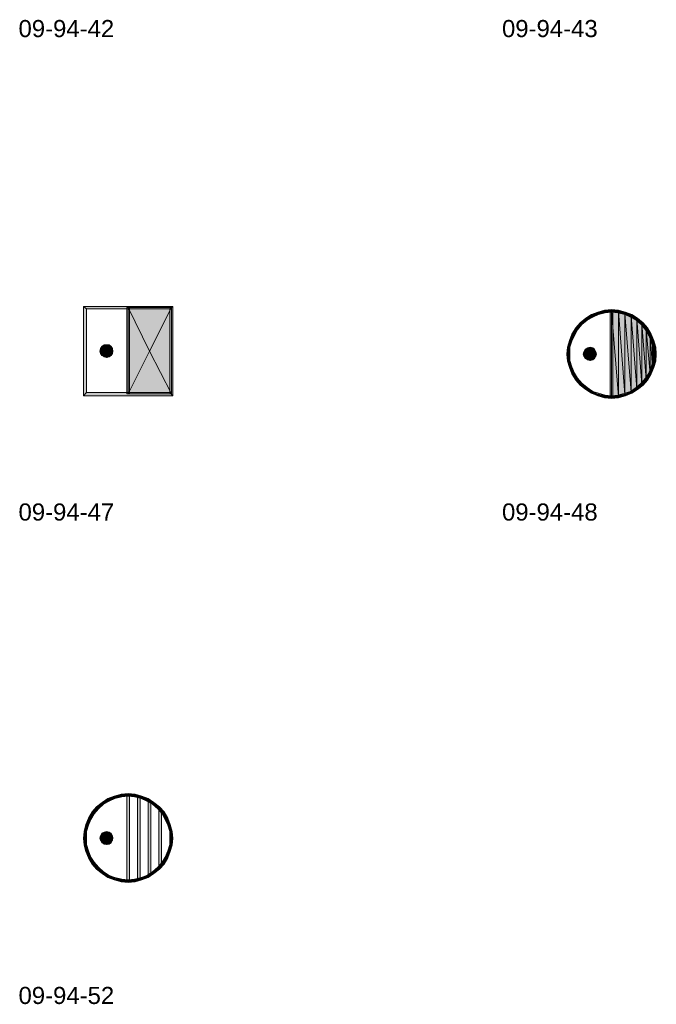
# Model space of a CAD drawing. Header units: millimetres. Extents: x 11 to 308, y -2333 to 36.
# Tile 2 of 87: x 80 to 166, y -2333 to -2201. Entities that reach past the tile are written whole.
import ezdxf

# ---------------------------------------------------------------- set-up
doc = ezdxf.new("R2010")
doc.units = ezdxf.units.MM
doc.layers.add('DGE_DATOS', color=7, linetype='Continuous', lineweight=0)
doc.layers.add('DGE_SIMBOLOS', color=7, linetype='Continuous', lineweight=0)
doc.styles.add('DGE_ARIAL', font='arial.ttf')

# ---------------------------------------------------------------- blocks, each defined once
blk = doc.blocks.new('DGE_09_94_47')
at = {"layer": 'DGE_SIMBOLOS', "true_color": 0x000000}
for points in [[(5.74, 5.8), (-5.86, 5.46), (-6.28, 5.8), (5.74, 5.8)], [(-5.86, 5.46), (-6.28, 5.8), (-5.86, -5.8), (-5.86, 5.46)], [(-6.28, 5.8), (-5.86, -5.8), (-6.28, -6.23), (-6.28, 5.8)], [(5.32, 5.46), (5.74, 5.8), (-5.86, 5.46), (5.32, 5.46)], [(-0.1, 5.63), (-0.44, 5.63), (-0.1, -6.06), (-0.1, 5.63)], [(-0.44, 5.63), (-0.1, -6.06), (-0.44, -6.06), (-0.44, 5.63)], [(2.61, -0.22), (5.57, 5.63), (-0.27, 5.63), (2.61, -0.22)], [(2.61, -0.22), (-0.27, 5.63), (-0.27, -6.06), (2.61, -0.22)], [(2.61, -0.22), (5.57, -6.06), (5.57, 5.63), (2.61, -0.22)], [(5.74, -6.23), (5.32, 5.46), (5.74, 5.8), (5.74, -6.23)], [(5.32, -5.8), (5.74, -6.23), (5.32, 5.46), (5.32, -5.8)], [(-3.15, -0.22), (-3.82, 0.38), (-4.08, -0.22), (-3.15, -0.22)], [(-3.99, 0.12), (-4.08, -0.22), (-3.82, 0.38), (-3.99, 0.12)], [(-3.82, 0.38), (-3.15, -0.22), (-3.49, 0.63), (-3.82, 0.38)], [(-3.15, 0.63), (-3.49, 0.63), (-3.15, -0.22), (-3.15, 0.63)], [(-3.15, 0.63), (-3.15, -0.22), (-2.81, 0.63), (-3.15, 0.63)], [(-2.3, -0.22), (-2.81, 0.63), (-3.15, -0.22), (-2.3, -0.22)], [(-2.81, 0.63), (-2.3, -0.22), (-2.55, 0.38), (-2.81, 0.63)], [(-2.38, 0.12), (-2.55, 0.38), (-2.3, -0.22), (-2.38, 0.12)], [(-3.15, -0.22), (-4.08, -0.22), (-3.15, -1.06), (-3.15, -0.22)], [(-3.99, -0.55), (-3.15, -1.06), (-4.08, -0.22), (-3.99, -0.55)], [(-3.15, -1.06), (-3.99, -0.55), (-3.49, -0.98), (-3.15, -1.06)], [(-3.82, -0.81), (-3.49, -0.98), (-3.99, -0.55), (-3.82, -0.81)], [(-2.3, -0.22), (-3.15, -0.22), (-2.38, -0.55), (-2.3, -0.22)], [(-3.15, -1.06), (-2.38, -0.55), (-3.15, -0.22), (-3.15, -1.06)], [(-2.38, -0.55), (-3.15, -1.06), (-2.55, -0.81), (-2.38, -0.55)], [(-2.81, -0.98), (-2.55, -0.81), (-3.15, -1.06), (-2.81, -0.98)], [(2.61, -0.22), (-0.27, -6.06), (5.57, -6.06), (2.61, -0.22)], [(-5.86, -5.8), (-6.28, -6.23), (5.32, -5.8), (-5.86, -5.8)], [(-6.28, -6.23), (5.32, -5.8), (5.74, -6.23), (-6.28, -6.23)]]:
    blk.add_hatch(color=7, dxfattribs=at).paths.add_polyline_path(points, flags=0)
at = {"layer": 'DGE_SIMBOLOS', "lineweight": 9, "true_color": 0x000000}
for points in [[(5.32, 5.46), (-5.86, 5.46), (-6.28, 5.8), (5.74, 5.8), (5.32, 5.46)], [(-5.86, 5.46), (-5.86, -5.8), (-6.28, -6.23), (-6.28, 5.8), (-5.86, 5.46)], [(-0.1, 5.63), (-0.1, -5.97), (-0.44, -5.97), (-0.44, 5.63), (-0.1, 5.63)], [(2.61, -0.22), (5.57, 5.63), (-0.27, 5.63), (2.61, -0.22)], [(2.61, -0.22), (-0.27, 5.63), (-0.27, -5.97), (2.61, -0.22)], [(2.61, -0.22), (5.57, -5.97), (5.57, 5.63), (2.61, -0.22)], [(5.32, -5.8), (5.32, 5.46), (5.74, 5.8), (5.74, -6.23), (5.32, -5.8)], [(-2.3, -0.22), (-2.38, 0.12), (-2.55, 0.38), (-2.81, 0.63), (-3.49, 0.63), (-3.82, 0.38), (-3.99, 0.12), (-4.08, -0.22), (-3.99, -0.55), (-3.82, -0.81), (-3.49, -0.98), (-3.15, -1.06), (-2.81, -0.98), (-2.55, -0.81), (-2.38, -0.55), (-2.3, -0.22)], [(-3.15, -0.22), (-3.82, 0.38), (-4.08, -0.22), (-3.15, -0.22)], [(-3.99, 0.12), (-4.08, -0.22), (-3.82, 0.38), (-3.99, 0.12)], [(-3.82, 0.38), (-3.15, -0.22), (-3.49, 0.63), (-3.82, 0.38)], [(-3.15, 0.63), (-3.49, 0.63), (-3.15, -0.22), (-3.15, 0.63)], [(-3.15, 0.63), (-3.15, -0.22), (-2.81, 0.63), (-3.15, 0.63)], [(-2.3, -0.22), (-2.81, 0.63), (-3.15, -0.22), (-2.3, -0.22)], [(-2.81, 0.63), (-2.3, -0.22), (-2.55, 0.38), (-2.81, 0.63)], [(-2.38, 0.12), (-2.55, 0.38), (-2.3, -0.22), (-2.38, 0.12)], [(-3.15, -0.22), (-4.08, -0.22), (-3.15, -1.06), (-3.15, -0.22)], [(-3.99, -0.55), (-3.15, -1.06), (-4.08, -0.22), (-3.99, -0.55)], [(-3.15, -1.06), (-3.99, -0.55), (-3.49, -0.98), (-3.15, -1.06)], [(-3.82, -0.81), (-3.49, -0.98), (-3.99, -0.55), (-3.82, -0.81)], [(-2.3, -0.22), (-3.15, -0.22), (-2.38, -0.55), (-2.3, -0.22)], [(-3.15, -1.06), (-2.38, -0.55), (-3.15, -0.22), (-3.15, -1.06)], [(-2.38, -0.55), (-3.15, -1.06), (-2.55, -0.81), (-2.38, -0.55)], [(-2.81, -0.98), (-2.55, -0.81), (-3.15, -1.06), (-2.81, -0.98)], [(2.61, -0.22), (-0.27, -5.97), (5.57, -5.97), (2.61, -0.22)], [(-5.86, -5.8), (5.32, -5.8), (5.74, -6.23), (-6.28, -6.23), (-5.86, -5.8)]]:
    blk.add_lwpolyline(points, close=True, dxfattribs=at)
blk = doc.blocks.new('DGE_09_94_48')
at = {"layer": 'DGE_SIMBOLOS', "true_color": 0x000000}
for points in [[(-0.27, 5.37), (-0.27, 5.03), (-1.2, 5.29), (-0.27, 5.37)], [(0.66, 5.29), (0.58, 4.95), (-0.27, 5.37), (0.66, 5.29)], [(0.58, 4.95), (-0.27, 5.37), (-0.27, 5.03), (0.58, 4.95)], [(-3.74, 4.19), (-3.57, 3.93), (-4.5, 3.59), (-3.74, 4.19)], [(-2.98, 4.69), (-2.81, 4.36), (-3.74, 4.19), (-2.98, 4.69)], [(-2.81, 4.36), (-3.74, 4.19), (-3.57, 3.93), (-2.81, 4.36)], [(-2.13, 5.03), (-2.05, 4.69), (-2.98, 4.69), (-2.13, 5.03)], [(-2.05, 4.69), (-2.98, 4.69), (-2.81, 4.36), (-2.05, 4.69)], [(-1.2, 5.29), (-1.11, 4.95), (-2.13, 5.03), (-1.2, 5.29)], [(-1.11, 4.95), (-2.13, 5.03), (-2.05, 4.69), (-1.11, 4.95)], [(-0.27, 5.03), (-1.2, 5.29), (-1.11, 4.95), (-0.27, 5.03)], [(-0.1, 5.2), (-0.44, 5.2), (-0.1, -6.4), (-0.1, 5.2)], [(-0.44, 5.2), (-0.1, -6.4), (-0.44, -6.4), (-0.44, 5.2)], [(-0.27, 5.2), (0.66, -6.31), (0.66, 5.12), (-0.27, 5.2)], [(0.66, -6.31), (-0.27, 5.2), (-0.27, -6.4), (0.66, -6.31)], [(1.51, 4.69), (0.66, 5.29), (0.58, 4.95), (1.51, 4.69)], [(1.59, 5.03), (1.51, 4.69), (0.66, 5.29), (1.59, 5.03)], [(0.66, 5.12), (1.51, -6.06), (1.51, 4.86), (0.66, 5.12)], [(1.51, -6.06), (0.66, 5.12), (0.66, -6.31), (1.51, -6.06)], [(2.27, 4.36), (1.59, 5.03), (1.51, 4.69), (2.27, 4.36)], [(1.51, 4.86), (2.36, -5.72), (2.36, 4.53), (1.51, 4.86)], [(2.36, -5.72), (1.51, 4.86), (1.51, -6.06), (2.36, -5.72)], [(2.44, 4.69), (2.27, 4.36), (1.59, 5.03), (2.44, 4.69)], [(3.03, 3.93), (2.44, 4.69), (2.27, 4.36), (3.03, 3.93)], [(2.36, 4.53), (3.12, -5.3), (3.12, 4.1), (2.36, 4.53)], [(3.12, -5.3), (2.36, 4.53), (2.36, -5.72), (3.12, -5.3)], [(3.29, 4.19), (3.03, 3.93), (2.44, 4.69), (3.29, 4.19)], [(3.71, 3.34), (3.29, 4.19), (3.03, 3.93), (3.71, 3.34)], [(3.12, 4.1), (3.8, -4.7), (3.8, 3.51), (3.12, 4.1)], [(3.8, -4.7), (3.12, 4.1), (3.12, -5.3), (3.8, -4.7)], [(3.97, 3.59), (3.71, 3.34), (3.29, 4.19), (3.97, 3.59)], [(-5.09, 2.92), (-4.84, 2.66), (-5.6, 2.07), (-5.09, 2.92)], [(-4.84, 2.66), (-5.6, 2.07), (-5.26, 1.9), (-4.84, 2.66)], [(-4.5, 3.59), (-4.25, 3.34), (-5.09, 2.92), (-4.5, 3.59)], [(-4.25, 3.34), (-5.09, 2.92), (-4.84, 2.66), (-4.25, 3.34)], [(-3.57, 3.93), (-4.5, 3.59), (-4.25, 3.34), (-3.57, 3.93)], [(4.3, 2.66), (3.97, 3.59), (3.71, 3.34), (4.3, 2.66)], [(3.8, 3.51), (4.39, -4.03), (4.39, 2.75), (3.8, 3.51)], [(4.39, -4.03), (3.8, 3.51), (3.8, -4.7), (4.39, -4.03)], [(4.56, 2.92), (4.3, 2.66), (3.97, 3.59), (4.56, 2.92)], [(4.73, 1.9), (4.56, 2.92), (4.3, 2.66), (4.73, 1.9)], [(4.39, 2.75), (4.9, -3.26), (4.9, 1.99), (4.39, 2.75)], [(4.9, -3.26), (4.39, 2.75), (4.39, -4.03), (4.9, -3.26)], [(5.07, 2.07), (4.73, 1.9), (4.56, 2.92), (5.07, 2.07)], [(-5.6, 2.07), (-5.26, 1.9), (-5.94, 1.22), (-5.6, 2.07)], [(-5.26, 1.9), (-5.94, 1.22), (-5.6, 1.14), (-5.26, 1.9)], [(5.07, 1.14), (5.07, 2.07), (4.73, 1.9), (5.07, 1.14)], [(4.9, 1.99), (5.24, -2.42), (5.24, 1.14), (4.9, 1.99)], [(5.24, -2.42), (4.9, 1.99), (4.9, -3.26), (5.24, -2.42)], [(5.4, 1.22), (5.07, 1.14), (5.07, 2.07), (5.4, 1.22)], [(-6.19, 0.29), (-5.86, 0.29), (-6.28, -0.64), (-6.19, 0.29)], [(-5.86, 0.29), (-6.28, -0.64), (-5.86, -0.64), (-5.86, 0.29)], [(-5.94, 1.22), (-5.6, 1.14), (-6.19, 0.29), (-5.94, 1.22)], [(-5.6, 1.14), (-6.19, 0.29), (-5.86, 0.29), (-5.6, 1.14)], [(-3.15, -0.64), (-3.82, 0.04), (-4.08, -0.64), (-3.15, -0.64)], [(-3.99, -0.3), (-4.08, -0.64), (-3.82, 0.04), (-3.99, -0.3)], [(-3.82, 0.04), (-3.15, -0.64), (-3.49, 0.21), (-3.82, 0.04)], [(-3.15, 0.29), (-3.49, 0.21), (-3.15, -0.64), (-3.15, 0.29)], [(-3.15, 0.29), (-3.15, -0.64), (-2.81, 0.21), (-3.15, 0.29)], [(-2.3, -0.64), (-2.81, 0.21), (-3.15, -0.64), (-2.3, -0.64)], [(-2.81, 0.21), (-2.3, -0.64), (-2.55, 0.04), (-2.81, 0.21)], [(-2.38, -0.3), (-2.55, 0.04), (-2.3, -0.64), (-2.38, -0.3)], [(5.32, 0.29), (5.4, 1.22), (5.07, 1.14), (5.32, 0.29)], [(5.24, 1.14), (5.49, -1.49), (5.49, 0.29), (5.24, 1.14)], [(5.49, -1.49), (5.24, 1.14), (5.24, -2.42), (5.49, -1.49)], [(5.66, 0.29), (5.32, 0.29), (5.4, 1.22), (5.66, 0.29)], [(5.74, -0.64), (5.32, -0.64), (5.66, 0.29), (5.74, -0.64)], [(5.32, -0.64), (5.66, 0.29), (5.32, 0.29), (5.32, -0.64)], [(5.57, -0.64), (5.49, 0.29), (5.49, -1.49), (5.57, -0.64)], [(-6.28, -0.64), (-5.86, -0.64), (-6.19, -1.57), (-6.28, -0.64)], [(-5.86, -0.64), (-6.19, -1.57), (-5.86, -1.49), (-5.86, -0.64)], [(-3.15, -0.64), (-4.08, -0.64), (-3.15, -1.49), (-3.15, -0.64)], [(-3.99, -0.98), (-3.15, -1.49), (-4.08, -0.64), (-3.99, -0.98)], [(-3.15, -1.49), (-3.99, -0.98), (-3.49, -1.4), (-3.15, -1.49)], [(-3.82, -1.23), (-3.49, -1.4), (-3.99, -0.98), (-3.82, -1.23)], [(-2.3, -0.64), (-3.15, -0.64), (-2.38, -0.98), (-2.3, -0.64)], [(-3.15, -1.49), (-2.38, -0.98), (-3.15, -0.64), (-3.15, -1.49)], [(-2.38, -0.98), (-3.15, -1.49), (-2.55, -1.23), (-2.38, -0.98)], [(-2.81, -1.4), (-2.55, -1.23), (-3.15, -1.49), (-2.81, -1.4)], [(5.66, -1.57), (5.32, -1.49), (5.74, -0.64), (5.66, -1.57)], [(5.32, -1.49), (5.74, -0.64), (5.32, -0.64), (5.32, -1.49)], [(-6.19, -1.57), (-5.86, -1.49), (-5.94, -2.42), (-6.19, -1.57)], [(-5.86, -1.49), (-5.94, -2.42), (-5.6, -2.33), (-5.86, -1.49)], [(-5.94, -2.42), (-5.6, -2.33), (-5.6, -3.26), (-5.94, -2.42)], [(-5.6, -2.33), (-5.6, -3.26), (-5.26, -3.18), (-5.6, -2.33)], [(4.73, -3.18), (5.4, -2.42), (5.07, -2.33), (4.73, -3.18)], [(5.07, -3.26), (4.73, -3.18), (5.4, -2.42), (5.07, -3.26)], [(5.07, -2.33), (5.66, -1.57), (5.32, -1.49), (5.07, -2.33)], [(5.4, -2.42), (5.07, -2.33), (5.66, -1.57), (5.4, -2.42)], [(-5.6, -3.26), (-5.26, -3.18), (-5.09, -4.11), (-5.6, -3.26)], [(-5.26, -3.18), (-5.09, -4.11), (-4.84, -3.86), (-5.26, -3.18)], [(-5.09, -4.11), (-4.84, -3.86), (-4.5, -4.79), (-5.09, -4.11)], [(-4.84, -3.86), (-4.5, -4.79), (-4.25, -4.53), (-4.84, -3.86)], [(3.71, -4.53), (4.56, -4.11), (4.3, -3.86), (3.71, -4.53)], [(4.3, -3.86), (5.07, -3.26), (4.73, -3.18), (4.3, -3.86)], [(4.56, -4.11), (4.3, -3.86), (5.07, -3.26), (4.56, -4.11)], [(-4.5, -4.79), (-4.25, -4.53), (-3.74, -5.38), (-4.5, -4.79)], [(-4.25, -4.53), (-3.74, -5.38), (-3.57, -5.13), (-4.25, -4.53)], [(-3.74, -5.38), (-3.57, -5.13), (-2.98, -5.89), (-3.74, -5.38)], [(-3.57, -5.13), (-2.98, -5.89), (-2.81, -5.63), (-3.57, -5.13)], [(2.27, -5.63), (3.29, -5.38), (3.03, -5.13), (2.27, -5.63)], [(3.03, -5.13), (3.97, -4.79), (3.71, -4.53), (3.03, -5.13)], [(3.29, -5.38), (3.03, -5.13), (3.97, -4.79), (3.29, -5.38)], [(3.97, -4.79), (3.71, -4.53), (4.56, -4.11), (3.97, -4.79)], [(-2.98, -5.89), (-2.81, -5.63), (-2.13, -6.23), (-2.98, -5.89)], [(-2.81, -5.63), (-2.13, -6.23), (-2.05, -5.97), (-2.81, -5.63)], [(-2.13, -6.23), (-2.05, -5.97), (-1.2, -6.48), (-2.13, -6.23)], [(-2.05, -5.97), (-1.2, -6.48), (-1.11, -6.14), (-2.05, -5.97)], [(-1.2, -6.48), (-1.11, -6.14), (-0.27, -6.57), (-1.2, -6.48)], [(-1.11, -6.14), (-0.27, -6.57), (-0.27, -6.23), (-1.11, -6.14)], [(-0.27, -6.23), (0.66, -6.48), (0.58, -6.14), (-0.27, -6.23)], [(-0.27, -6.57), (-0.27, -6.23), (0.66, -6.48), (-0.27, -6.57)], [(0.58, -6.14), (1.59, -6.23), (1.51, -5.97), (0.58, -6.14)], [(0.66, -6.48), (0.58, -6.14), (1.59, -6.23), (0.66, -6.48)], [(1.51, -5.97), (2.44, -5.89), (2.27, -5.63), (1.51, -5.97)], [(1.59, -6.23), (1.51, -5.97), (2.44, -5.89), (1.59, -6.23)], [(2.44, -5.89), (2.27, -5.63), (3.29, -5.38), (2.44, -5.89)]]:
    blk.add_hatch(color=7, dxfattribs=at).paths.add_polyline_path(points, flags=0)
at = {"layer": 'DGE_SIMBOLOS', "lineweight": 9, "true_color": 0x000000}
for points in [[(-0.27, 5.37), (-1.2, 5.29), (-1.11, 4.95), (-0.27, 5.03), (-0.27, 5.37)], [(0.66, 5.29), (-0.27, 5.37), (-0.27, 5.03), (0.58, 4.95), (0.66, 5.29)], [(-3.74, 4.19), (-4.5, 3.59), (-4.25, 3.34), (-3.57, 3.93), (-3.74, 4.19)], [(-2.98, 4.69), (-3.74, 4.19), (-3.57, 3.93), (-2.81, 4.36), (-2.98, 4.69)], [(-2.13, 5.03), (-2.98, 4.69), (-2.81, 4.36), (-2.05, 4.69), (-2.13, 5.03)], [(-1.2, 5.29), (-2.13, 5.03), (-2.05, 4.69), (-1.11, 4.95), (-1.2, 5.29)], [(-0.1, 5.2), (-0.1, -6.4), (-0.44, -6.4), (-0.44, 5.2), (-0.1, 5.2)], [(-0.27, 5.2), (0.66, -6.31), (0.66, 5.12), (-0.27, 5.2)], [(0.66, -6.31), (-0.27, 5.2), (-0.27, -6.4), (0.66, -6.31)], [(1.59, 5.03), (0.66, 5.29), (0.58, 4.95), (1.51, 4.69), (1.59, 5.03)], [(0.66, 5.12), (1.51, -6.06), (1.51, 4.86), (0.66, 5.12)], [(1.51, -6.06), (0.66, 5.12), (0.66, -6.31), (1.51, -6.06)], [(2.44, 4.69), (1.59, 5.03), (1.51, 4.69), (2.27, 4.36), (2.44, 4.69)], [(1.51, 4.86), (2.36, -5.72), (2.36, 4.53), (1.51, 4.86)], [(2.36, -5.72), (1.51, 4.86), (1.51, -6.06), (2.36, -5.72)], [(3.2, 4.19), (2.44, 4.69), (2.27, 4.36), (3.03, 3.93), (3.2, 4.19)], [(2.36, 4.53), (3.12, -5.3), (3.12, 4.1), (2.36, 4.53)], [(3.12, -5.3), (2.36, 4.53), (2.36, -5.72), (3.12, -5.3)], [(3.97, 3.59), (3.2, 4.19), (3.03, 3.93), (3.71, 3.34), (3.97, 3.59)], [(3.12, 4.1), (3.8, -4.7), (3.8, 3.51), (3.12, 4.1)], [(3.8, -4.7), (3.12, 4.1), (3.12, -5.3), (3.8, -4.7)], [(-5.09, 2.92), (-5.6, 2.07), (-5.26, 1.9), (-4.84, 2.66), (-5.09, 2.92)], [(-4.5, 3.59), (-5.09, 2.92), (-4.84, 2.66), (-4.25, 3.34), (-4.5, 3.59)], [(4.56, 2.92), (3.97, 3.59), (3.71, 3.34), (4.3, 2.66), (4.56, 2.92)], [(3.8, 3.51), (4.39, -4.03), (4.39, 2.75), (3.8, 3.51)], [(4.39, -4.03), (3.8, 3.51), (3.8, -4.7), (4.39, -4.03)], [(5.07, 2.07), (4.56, 2.92), (4.3, 2.66), (4.73, 1.9), (5.07, 2.07)], [(4.39, 2.75), (4.9, -3.26), (4.9, 1.99), (4.39, 2.75)], [(4.9, -3.26), (4.39, 2.75), (4.39, -4.03), (4.9, -3.26)], [(-5.6, 2.07), (-5.94, 1.22), (-5.6, 1.14), (-5.26, 1.9), (-5.6, 2.07)], [(5.4, 1.22), (5.07, 2.07), (4.73, 1.9), (5.07, 1.14), (5.4, 1.22)], [(4.9, 1.99), (5.24, -2.42), (5.24, 1.14), (4.9, 1.99)], [(5.24, -2.42), (4.9, 1.99), (4.9, -3.26), (5.24, -2.42)], [(-6.19, 0.29), (-6.28, -0.64), (-5.86, -0.64), (-5.86, 0.29), (-6.19, 0.29)], [(-5.94, 1.22), (-6.19, 0.29), (-5.86, 0.29), (-5.6, 1.14), (-5.94, 1.22)], [(-2.3, -0.64), (-2.38, -0.3), (-2.55, 0.04), (-2.81, 0.21), (-3.15, 0.29), (-3.49, 0.21), (-3.82, 0.04), (-3.99, -0.3), (-4.08, -0.64), (-3.99, -0.89), (-3.82, -1.23), (-3.49, -1.4), (-3.15, -1.49), (-2.81, -1.4), (-2.55, -1.23), (-2.38, -0.89), (-2.3, -0.64)], [(-3.15, -0.64), (-3.82, 0.04), (-4.08, -0.64), (-3.15, -0.64)], [(-3.99, -0.3), (-4.08, -0.64), (-3.82, 0.04), (-3.99, -0.3)], [(-3.82, 0.04), (-3.15, -0.64), (-3.49, 0.21), (-3.82, 0.04)], [(-3.15, 0.29), (-3.49, 0.21), (-3.15, -0.64), (-3.15, 0.29)], [(-3.15, 0.29), (-3.15, -0.64), (-2.81, 0.21), (-3.15, 0.29)], [(-2.3, -0.64), (-2.81, 0.21), (-3.15, -0.64), (-2.3, -0.64)], [(-2.81, 0.21), (-2.3, -0.64), (-2.55, 0.04), (-2.81, 0.21)], [(-2.38, -0.3), (-2.55, 0.04), (-2.3, -0.64), (-2.38, -0.3)], [(5.66, 0.29), (5.4, 1.22), (5.07, 1.14), (5.32, 0.29), (5.66, 0.29)], [(5.24, 1.14), (5.49, -1.49), (5.49, 0.29), (5.24, 1.14)], [(5.49, -1.49), (5.24, 1.14), (5.24, -2.42), (5.49, -1.49)], [(5.74, -0.64), (5.66, 0.29), (5.32, 0.29), (5.32, -0.64), (5.74, -0.64)], [(5.57, -0.64), (5.49, 0.29), (5.49, -1.49), (5.57, -0.64)], [(-6.28, -0.64), (-6.19, -1.57), (-5.86, -1.49), (-5.86, -0.64), (-6.28, -0.64)], [(-3.15, -0.64), (-4.08, -0.64), (-3.15, -1.49), (-3.15, -0.64)], [(-3.99, -0.89), (-3.15, -1.49), (-4.08, -0.64), (-3.99, -0.89)], [(-3.15, -1.49), (-3.99, -0.89), (-3.49, -1.4), (-3.15, -1.49)], [(-3.82, -1.23), (-3.49, -1.4), (-3.99, -0.89), (-3.82, -1.23)], [(-2.3, -0.64), (-3.15, -0.64), (-2.38, -0.89), (-2.3, -0.64)], [(-3.15, -1.49), (-2.38, -0.89), (-3.15, -0.64), (-3.15, -1.49)], [(-2.38, -0.89), (-3.15, -1.49), (-2.55, -1.23), (-2.38, -0.89)], [(-2.81, -1.4), (-2.55, -1.23), (-3.15, -1.49), (-2.81, -1.4)], [(5.66, -1.57), (5.74, -0.64), (5.32, -0.64), (5.32, -1.49), (5.66, -1.57)], [(-6.19, -1.57), (-5.94, -2.42), (-5.6, -2.33), (-5.86, -1.49), (-6.19, -1.57)], [(-5.94, -2.42), (-5.6, -3.26), (-5.26, -3.18), (-5.6, -2.33), (-5.94, -2.42)], [(5.07, -3.26), (5.4, -2.42), (5.07, -2.33), (4.73, -3.18), (5.07, -3.26)], [(5.4, -2.42), (5.66, -1.57), (5.32, -1.49), (5.07, -2.33), (5.4, -2.42)], [(-5.6, -3.26), (-5.09, -4.11), (-4.84, -3.86), (-5.26, -3.18), (-5.6, -3.26)], [(-5.09, -4.11), (-4.5, -4.79), (-4.25, -4.53), (-4.84, -3.86), (-5.09, -4.11)], [(3.97, -4.79), (4.56, -4.11), (4.3, -3.86), (3.71, -4.53), (3.97, -4.79)], [(4.56, -4.11), (5.07, -3.26), (4.73, -3.18), (4.3, -3.86), (4.56, -4.11)], [(-4.5, -4.79), (-3.74, -5.38), (-3.57, -5.13), (-4.25, -4.53), (-4.5, -4.79)], [(-3.74, -5.38), (-2.98, -5.89), (-2.81, -5.63), (-3.57, -5.13), (-3.74, -5.38)], [(2.44, -5.89), (3.2, -5.38), (3.03, -5.13), (2.27, -5.63), (2.44, -5.89)], [(3.2, -5.38), (3.97, -4.79), (3.71, -4.53), (3.03, -5.13), (3.2, -5.38)], [(-2.98, -5.89), (-2.13, -6.23), (-2.05, -5.89), (-2.81, -5.63), (-2.98, -5.89)], [(-2.13, -6.23), (-1.2, -6.48), (-1.11, -6.14), (-2.05, -5.89), (-2.13, -6.23)], [(-1.2, -6.48), (-0.27, -6.57), (-0.27, -6.23), (-1.11, -6.14), (-1.2, -6.48)], [(-0.27, -6.57), (0.66, -6.48), (0.58, -6.14), (-0.27, -6.23), (-0.27, -6.57)], [(0.66, -6.48), (1.59, -6.23), (1.51, -5.89), (0.58, -6.14), (0.66, -6.48)], [(1.59, -6.23), (2.44, -5.89), (2.27, -5.63), (1.51, -5.89), (1.59, -6.23)]]:
    blk.add_lwpolyline(points, close=True, dxfattribs=at)
blk = doc.blocks.new('DGE_09_94_52')
at = {"layer": 'DGE_SIMBOLOS', "true_color": 0x000000}
for points in [[(-3.74, 4.1), (-3.57, 3.85), (-4.5, 3.51), (-3.74, 4.1)], [(-2.98, 4.61), (-2.81, 4.27), (-3.74, 4.1), (-2.98, 4.61)], [(-2.81, 4.27), (-3.74, 4.1), (-3.57, 3.85), (-2.81, 4.27)], [(-2.13, 4.95), (-2.05, 4.61), (-2.98, 4.61), (-2.13, 4.95)], [(-2.05, 4.61), (-2.98, 4.61), (-2.81, 4.27), (-2.05, 4.61)], [(-1.2, 5.2), (-1.11, 4.86), (-2.13, 4.95), (-1.2, 5.2)], [(-1.11, 4.86), (-2.13, 4.95), (-2.05, 4.61), (-1.11, 4.86)], [(-0.27, 5.29), (-0.27, 4.95), (-1.2, 5.2), (-0.27, 5.29)], [(-0.27, 4.95), (-1.2, 5.2), (-1.11, 4.86), (-0.27, 4.95)], [(-0.1, 5.12), (-0.44, 5.12), (-0.1, -6.48), (-0.1, 5.12)], [(-0.44, 5.12), (-0.1, -6.48), (-0.44, -6.48), (-0.44, 5.12)], [(0.66, 5.2), (0.58, 4.86), (-0.27, 5.29), (0.66, 5.2)], [(0.58, 4.86), (-0.27, 5.29), (-0.27, 4.95), (0.58, 4.86)], [(1.51, 4.61), (0.66, 5.2), (0.58, 4.86), (1.51, 4.61)], [(1.59, 4.95), (1.51, 4.61), (0.66, 5.2), (1.59, 4.95)], [(1.34, 4.86), (1, 4.86), (1.34, -6.31), (1.34, 4.86)], [(1, 4.86), (1.34, -6.31), (1, -6.31), (1, 4.86)], [(2.27, 4.27), (1.59, 4.95), (1.51, 4.61), (2.27, 4.27)], [(2.44, 4.61), (2.27, 4.27), (1.59, 4.95), (2.44, 4.61)], [(3.03, 3.85), (2.44, 4.61), (2.27, 4.27), (3.03, 3.85)], [(3.29, 4.1), (3.03, 3.85), (2.44, 4.61), (3.29, 4.1)], [(2.78, 4.27), (2.44, 4.27), (2.78, -5.72), (2.78, 4.27)], [(2.44, 4.27), (2.78, -5.72), (2.44, -5.72), (2.44, 4.27)], [(3.71, 3.26), (3.29, 4.1), (3.03, 3.85), (3.71, 3.26)], [(3.97, 3.51), (3.71, 3.26), (3.29, 4.1), (3.97, 3.51)], [(-5.09, 2.83), (-4.84, 2.58), (-5.6, 1.99), (-5.09, 2.83)], [(-4.5, 3.51), (-4.25, 3.26), (-5.09, 2.83), (-4.5, 3.51)], [(-4.25, 3.26), (-5.09, 2.83), (-4.84, 2.58), (-4.25, 3.26)], [(-3.57, 3.85), (-4.5, 3.51), (-4.25, 3.26), (-3.57, 3.85)], [(4.3, 2.58), (3.97, 3.51), (3.71, 3.26), (4.3, 2.58)], [(4.22, 3.09), (3.88, 3.09), (4.22, -4.53), (4.22, 3.09)], [(3.88, 3.09), (4.22, -4.53), (3.88, -4.53), (3.88, 3.09)], [(4.56, 2.83), (4.3, 2.58), (3.97, 3.51), (4.56, 2.83)], [(4.73, 1.82), (4.56, 2.83), (4.3, 2.58), (4.73, 1.82)], [(5.07, 1.99), (4.73, 1.82), (4.56, 2.83), (5.07, 1.99)], [(-5.6, 1.99), (-5.26, 1.82), (-5.94, 1.14), (-5.6, 1.99)], [(-5.26, 1.82), (-5.94, 1.14), (-5.6, 1.05), (-5.26, 1.82)], [(-4.84, 2.58), (-5.6, 1.99), (-5.26, 1.82), (-4.84, 2.58)], [(5.07, 1.05), (5.07, 1.99), (4.73, 1.82), (5.07, 1.05)], [(5.4, 1.14), (5.07, 1.05), (5.07, 1.99), (5.4, 1.14)], [(-6.19, 0.21), (-5.86, 0.21), (-6.28, -0.72), (-6.19, 0.21)], [(-5.86, 0.21), (-6.28, -0.72), (-5.86, -0.72), (-5.86, 0.21)], [(-5.94, 1.14), (-5.6, 1.05), (-6.19, 0.21), (-5.94, 1.14)], [(-5.6, 1.05), (-6.19, 0.21), (-5.86, 0.21), (-5.6, 1.05)], [(-3.82, -0.05), (-3.15, -0.72), (-3.49, 0.12), (-3.82, -0.05)], [(-3.15, 0.21), (-3.49, 0.12), (-3.15, -0.72), (-3.15, 0.21)], [(-3.15, 0.21), (-3.15, -0.72), (-2.81, 0.12), (-3.15, 0.21)], [(-2.3, -0.72), (-2.81, 0.12), (-3.15, -0.72), (-2.3, -0.72)], [(-2.81, 0.12), (-2.3, -0.72), (-2.55, -0.05), (-2.81, 0.12)], [(5.32, 0.21), (5.4, 1.14), (5.07, 1.05), (5.32, 0.21)], [(5.66, 0.21), (5.32, 0.21), (5.4, 1.14), (5.66, 0.21)], [(5.74, -0.72), (5.32, -0.72), (5.66, 0.21), (5.74, -0.72)], [(5.32, -0.72), (5.66, 0.21), (5.32, 0.21), (5.32, -0.72)], [(-6.28, -0.72), (-5.86, -0.72), (-6.19, -1.66), (-6.28, -0.72)], [(-5.86, -0.72), (-6.19, -1.66), (-5.86, -1.57), (-5.86, -0.72)], [(-3.15, -0.72), (-3.82, -0.05), (-4.08, -0.72), (-3.15, -0.72)], [(-3.99, -0.39), (-4.08, -0.72), (-3.82, -0.05), (-3.99, -0.39)], [(-3.15, -0.72), (-4.08, -0.72), (-3.15, -1.57), (-3.15, -0.72)], [(-3.99, -1.06), (-3.15, -1.57), (-4.08, -0.72), (-3.99, -1.06)], [(-3.15, -1.57), (-3.99, -1.06), (-3.49, -1.49), (-3.15, -1.57)], [(-3.82, -1.32), (-3.49, -1.49), (-3.99, -1.06), (-3.82, -1.32)], [(-2.3, -0.72), (-3.15, -0.72), (-2.38, -1.06), (-2.3, -0.72)], [(-3.15, -1.57), (-2.38, -1.06), (-3.15, -0.72), (-3.15, -1.57)], [(-2.38, -1.06), (-3.15, -1.57), (-2.55, -1.32), (-2.38, -1.06)], [(-2.81, -1.49), (-2.55, -1.32), (-3.15, -1.57), (-2.81, -1.49)], [(-2.38, -0.39), (-2.55, -0.05), (-2.3, -0.72), (-2.38, -0.39)], [(5.66, -1.66), (5.32, -1.57), (5.74, -0.72), (5.66, -1.66)], [(5.32, -1.57), (5.74, -0.72), (5.32, -0.72), (5.32, -1.57)], [(-6.19, -1.66), (-5.86, -1.57), (-5.94, -2.5), (-6.19, -1.66)], [(-5.86, -1.57), (-5.94, -2.5), (-5.6, -2.42), (-5.86, -1.57)], [(-5.94, -2.5), (-5.6, -2.42), (-5.6, -3.35), (-5.94, -2.5)], [(-5.6, -2.42), (-5.6, -3.35), (-5.26, -3.26), (-5.6, -2.42)], [(4.73, -3.26), (5.4, -2.5), (5.07, -2.42), (4.73, -3.26)], [(5.07, -3.35), (4.73, -3.26), (5.4, -2.5), (5.07, -3.35)], [(5.07, -2.42), (5.66, -1.66), (5.32, -1.57), (5.07, -2.42)], [(5.4, -2.5), (5.07, -2.42), (5.66, -1.66), (5.4, -2.5)], [(-5.6, -3.35), (-5.26, -3.26), (-5.09, -4.2), (-5.6, -3.35)], [(-5.26, -3.26), (-5.09, -4.2), (-4.84, -3.94), (-5.26, -3.26)], [(-5.09, -4.2), (-4.84, -3.94), (-4.5, -4.87), (-5.09, -4.2)], [(-4.84, -3.94), (-4.5, -4.87), (-4.25, -4.62), (-4.84, -3.94)], [(3.71, -4.62), (4.56, -4.2), (4.3, -3.94), (3.71, -4.62)], [(4.3, -3.94), (5.07, -3.35), (4.73, -3.26), (4.3, -3.94)], [(4.56, -4.2), (4.3, -3.94), (5.07, -3.35), (4.56, -4.2)], [(-4.5, -4.87), (-4.25, -4.62), (-3.74, -5.47), (-4.5, -4.87)], [(-4.25, -4.62), (-3.74, -5.47), (-3.57, -5.21), (-4.25, -4.62)], [(-3.74, -5.47), (-3.57, -5.21), (-2.98, -5.97), (-3.74, -5.47)], [(-3.57, -5.21), (-2.98, -5.97), (-2.81, -5.72), (-3.57, -5.21)], [(2.27, -5.72), (3.29, -5.47), (3.03, -5.21), (2.27, -5.72)], [(3.03, -5.21), (3.97, -4.87), (3.71, -4.62), (3.03, -5.21)], [(3.29, -5.47), (3.03, -5.21), (3.97, -4.87), (3.29, -5.47)], [(3.97, -4.87), (3.71, -4.62), (4.56, -4.2), (3.97, -4.87)], [(-2.98, -5.97), (-2.81, -5.72), (-2.13, -6.31), (-2.98, -5.97)], [(-2.81, -5.72), (-2.13, -6.31), (-2.05, -6.06), (-2.81, -5.72)], [(-2.13, -6.31), (-2.05, -6.06), (-1.2, -6.57), (-2.13, -6.31)], [(-2.05, -6.06), (-1.2, -6.57), (-1.11, -6.23), (-2.05, -6.06)], [(-1.2, -6.57), (-1.11, -6.23), (-0.27, -6.65), (-1.2, -6.57)], [(-1.11, -6.23), (-0.27, -6.65), (-0.27, -6.31), (-1.11, -6.23)], [(-0.27, -6.31), (0.66, -6.57), (0.58, -6.23), (-0.27, -6.31)], [(-0.27, -6.65), (-0.27, -6.31), (0.66, -6.57), (-0.27, -6.65)], [(0.58, -6.23), (1.59, -6.31), (1.51, -6.06), (0.58, -6.23)], [(0.66, -6.57), (0.58, -6.23), (1.59, -6.31), (0.66, -6.57)], [(1.51, -6.06), (2.44, -5.97), (2.27, -5.72), (1.51, -6.06)], [(1.59, -6.31), (1.51, -6.06), (2.44, -5.97), (1.59, -6.31)], [(2.44, -5.97), (2.27, -5.72), (3.29, -5.47), (2.44, -5.97)]]:
    blk.add_hatch(color=7, dxfattribs=at).paths.add_polyline_path(points, flags=0)
at = {"layer": 'DGE_SIMBOLOS', "lineweight": 9, "true_color": 0x000000}
for points in [[(-3.74, 4.1), (-4.5, 3.51), (-4.25, 3.26), (-3.57, 3.85), (-3.74, 4.1)], [(-2.98, 4.61), (-3.74, 4.1), (-3.57, 3.85), (-2.81, 4.27), (-2.98, 4.61)], [(-2.13, 4.95), (-2.98, 4.61), (-2.81, 4.27), (-2.05, 4.61), (-2.13, 4.95)], [(-1.2, 5.2), (-2.13, 4.95), (-2.05, 4.61), (-1.11, 4.86), (-1.2, 5.2)], [(-0.27, 5.29), (-1.2, 5.2), (-1.11, 4.86), (-0.27, 4.95), (-0.27, 5.29)], [(-0.1, 5.12), (-0.1, -6.48), (-0.44, -6.48), (-0.44, 5.12), (-0.1, 5.12)], [(0.66, 5.2), (-0.27, 5.29), (-0.27, 4.95), (0.58, 4.86), (0.66, 5.2)], [(1.59, 4.95), (0.66, 5.2), (0.58, 4.86), (1.51, 4.61), (1.59, 4.95)], [(1.34, 4.86), (1.34, -6.31), (1, -6.31), (1, 4.86), (1.34, 4.86)], [(2.44, 4.61), (1.59, 4.95), (1.51, 4.61), (2.27, 4.27), (2.44, 4.61)], [(3.2, 4.1), (2.44, 4.61), (2.27, 4.27), (3.03, 3.85), (3.2, 4.1)], [(2.78, 4.27), (2.78, -5.72), (2.44, -5.72), (2.44, 4.27), (2.78, 4.27)], [(3.97, 3.51), (3.2, 4.1), (3.03, 3.85), (3.71, 3.26), (3.97, 3.51)], [(-5.09, 2.83), (-5.6, 1.99), (-5.26, 1.82), (-4.84, 2.58), (-5.09, 2.83)], [(-4.5, 3.51), (-5.09, 2.83), (-4.84, 2.58), (-4.25, 3.26), (-4.5, 3.51)], [(4.56, 2.83), (3.97, 3.51), (3.71, 3.26), (4.3, 2.58), (4.56, 2.83)], [(4.22, 3.17), (4.22, -4.53), (3.88, -4.53), (3.88, 3.17), (4.22, 3.17)], [(5.07, 1.99), (4.56, 2.83), (4.3, 2.58), (4.73, 1.82), (5.07, 1.99)], [(-5.6, 1.99), (-5.94, 1.14), (-5.6, 1.05), (-5.26, 1.82), (-5.6, 1.99)], [(5.4, 1.14), (5.07, 1.99), (4.73, 1.82), (5.07, 1.05), (5.4, 1.14)], [(-6.19, 0.21), (-6.28, -0.72), (-5.86, -0.72), (-5.86, 0.21), (-6.19, 0.21)], [(-5.94, 1.14), (-6.19, 0.21), (-5.86, 0.21), (-5.6, 1.05), (-5.94, 1.14)], [(-2.3, -0.72), (-2.38, -0.39), (-2.55, -0.05), (-2.81, 0.12), (-3.15, 0.21), (-3.49, 0.12), (-3.82, -0.05), (-3.99, -0.39), (-4.08, -0.72), (-3.99, -0.98), (-3.82, -1.32), (-3.49, -1.49), (-3.15, -1.57), (-2.81, -1.49), (-2.55, -1.32), (-2.38, -0.98), (-2.3, -0.72)], [(-3.82, -0.05), (-3.15, -0.72), (-3.49, 0.12), (-3.82, -0.05)], [(-3.15, 0.21), (-3.49, 0.12), (-3.15, -0.72), (-3.15, 0.21)], [(-3.15, 0.21), (-3.15, -0.72), (-2.81, 0.12), (-3.15, 0.21)], [(-2.3, -0.72), (-2.81, 0.12), (-3.15, -0.72), (-2.3, -0.72)], [(-2.81, 0.12), (-2.3, -0.72), (-2.55, -0.05), (-2.81, 0.12)], [(5.66, 0.21), (5.4, 1.14), (5.07, 1.05), (5.32, 0.21), (5.66, 0.21)], [(5.74, -0.72), (5.66, 0.21), (5.32, 0.21), (5.32, -0.72), (5.74, -0.72)], [(-6.28, -0.72), (-6.19, -1.66), (-5.86, -1.57), (-5.86, -0.72), (-6.28, -0.72)], [(-3.15, -0.72), (-3.82, -0.05), (-4.08, -0.72), (-3.15, -0.72)], [(-3.99, -0.39), (-4.08, -0.72), (-3.82, -0.05), (-3.99, -0.39)], [(-3.15, -0.72), (-4.08, -0.72), (-3.15, -1.57), (-3.15, -0.72)], [(-3.99, -0.98), (-3.15, -1.57), (-4.08, -0.72), (-3.99, -0.98)], [(-3.15, -1.57), (-3.99, -0.98), (-3.49, -1.49), (-3.15, -1.57)], [(-3.82, -1.32), (-3.49, -1.49), (-3.99, -0.98), (-3.82, -1.32)], [(-2.3, -0.72), (-3.15, -0.72), (-2.38, -0.98), (-2.3, -0.72)], [(-3.15, -1.57), (-2.38, -0.98), (-3.15, -0.72), (-3.15, -1.57)], [(-2.38, -0.98), (-3.15, -1.57), (-2.55, -1.32), (-2.38, -0.98)], [(-2.81, -1.49), (-2.55, -1.32), (-3.15, -1.57), (-2.81, -1.49)], [(-2.38, -0.39), (-2.55, -0.05), (-2.3, -0.72), (-2.38, -0.39)], [(5.66, -1.66), (5.74, -0.72), (5.32, -0.72), (5.32, -1.57), (5.66, -1.66)], [(-6.19, -1.66), (-5.94, -2.5), (-5.6, -2.42), (-5.86, -1.57), (-6.19, -1.66)], [(-5.94, -2.5), (-5.6, -3.35), (-5.26, -3.26), (-5.6, -2.42), (-5.94, -2.5)], [(5.07, -3.35), (5.4, -2.5), (5.07, -2.42), (4.73, -3.26), (5.07, -3.35)], [(5.4, -2.5), (5.66, -1.66), (5.32, -1.57), (5.07, -2.42), (5.4, -2.5)], [(-5.6, -3.35), (-5.09, -4.2), (-4.84, -3.94), (-5.26, -3.26), (-5.6, -3.35)], [(-5.09, -4.2), (-4.5, -4.87), (-4.25, -4.62), (-4.84, -3.94), (-5.09, -4.2)], [(3.97, -4.87), (4.56, -4.2), (4.3, -3.94), (3.71, -4.62), (3.97, -4.87)], [(4.56, -4.2), (5.07, -3.35), (4.73, -3.26), (4.3, -3.94), (4.56, -4.2)], [(-4.5, -4.87), (-3.74, -5.47), (-3.57, -5.21), (-4.25, -4.62), (-4.5, -4.87)], [(-3.74, -5.47), (-2.98, -5.97), (-2.81, -5.72), (-3.57, -5.21), (-3.74, -5.47)], [(2.44, -5.97), (3.2, -5.47), (3.03, -5.21), (2.27, -5.72), (2.44, -5.97)], [(3.2, -5.47), (3.97, -4.87), (3.71, -4.62), (3.03, -5.21), (3.2, -5.47)], [(-2.98, -5.97), (-2.13, -6.31), (-2.05, -5.97), (-2.81, -5.72), (-2.98, -5.97)], [(-2.13, -6.31), (-1.2, -6.57), (-1.11, -6.23), (-2.05, -5.97), (-2.13, -6.31)], [(-1.2, -6.57), (-0.27, -6.65), (-0.27, -6.31), (-1.11, -6.23), (-1.2, -6.57)], [(-0.27, -6.65), (0.66, -6.57), (0.58, -6.23), (-0.27, -6.31), (-0.27, -6.65)], [(0.66, -6.57), (1.59, -6.31), (1.51, -5.97), (0.58, -6.23), (0.66, -6.57)], [(1.59, -6.31), (2.44, -5.97), (2.27, -5.72), (1.51, -5.97), (1.59, -6.31)]]:
    blk.add_lwpolyline(points, close=True, dxfattribs=at)

msp = doc.modelspace()

# ---------------------------------------------------------------- block references
for name, p in [('DGE_09_94_47', (95, -2245)), ('DGE_09_94_48', (160, -2245)), ('DGE_09_94_52', (95, -2310))]:
    msp.add_blockref(name, p)

# ---------------------------------------------------------------- texts
at = {"layer": 'DGE_DATOS', "style": 'DGE_ARIAL'}
for s, p in [('09-94-42', (80, -2203)), ('09-94-43', (145, -2203)), ('09-94-47', (80, -2268)), ('09-94-48', (145, -2268)), ('09-94-52', (80, -2333))]:
    msp.add_text(s, height=2.3, dxfattribs=at).set_placement(p)

doc.saveas('drawing.dxf')
